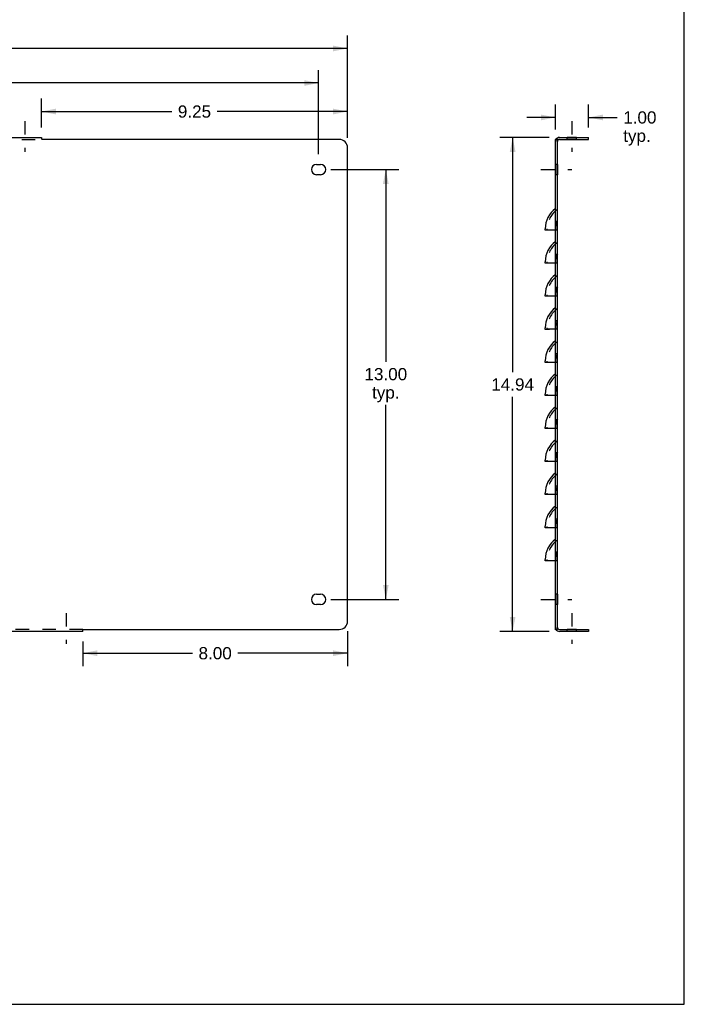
# Model space of a CAD drawing. Header units: inches. Extents: x 0 to 73.9, y 0 to 47.8.
# Tile 7 of 8: x 53.8 to 73.9, y 0 to 29.8. Entities that reach past the tile are written whole.
import ezdxf

# ---------------------------------------------------------------- set-up
doc = ezdxf.new("R2010")
doc.units = ezdxf.units.IN
doc.header["$LTSCALE"] = 4.065217
doc.header["$MEASUREMENT"] = 0
doc.linetypes.add('DASHED', pattern=[0.2, 0.1, -0.1])
doc.linetypes.add('HIDDEN', pattern=[0.2, 0.1, -0.1])
doc.layers.get('0').update_dxf_attribs({"linetype": 'CONTINUOUS'})
for name, color, linetype in [('02___PRT_ALL_AXES', 7, 'CONTINUOUS'), ('DEFAULT_2', 8, 'HIDDEN'), ('DIMENSIONS', 7, 'CONTINUOUS')]:
    doc.layers.add(name, color=color, linetype=linetype)
doc.styles.get("Standard").update_dxf_attribs({"font": 'arial.ttf'})
doc.dimstyles.new('DIMSTYLE_1', dxfattribs={"dimtxt": 0.369565, "dimasz": 0.434783, "dimexe": 0.09, "dimexo": 0.07, "dimgap": 0.0425, "dimtad": 0, "dimtih": 1, "dimtoh": 1, "dimzin": 4, "dimdsep": 46, "dimtxsty": 'Standard', "dimblk": '_FILLED', "dimblk1": '_FILLED', "dimblk2": '_FILLED', "dimcen": 0.09, "dimazin": 1, "dimtfac": 1, "dimtofl": 0, "dimtmove": 0, "dimatfit": 3, "dimldrblk": '_FILLED', "dimfxl": 0, "dimtolj": 1, "dimtzin": 4, "dimarcsym": 0})

# ---------------------------------------------------------------- blocks, each defined once
blk = doc.blocks.new('_FILLED')
at = {"color": 0, "linetype": 'ByBlock'}
blk.add_solid([(0, 0), (-1, 0.2), (-1, -0.2)], dxfattribs=at)
blk = doc.blocks.new('*D1')
at = {"layer": 'DIMENSIONS', "color": 2, "linetype": 'Continuous'}
for p, q in [((3.984, 26.209), (3.984, 29.299)), ((63.734, 26.209), (63.734, 29.299)), ((3.984, 28.908), (33.029, 28.908)), ((63.734, 28.908), (34.69, 28.908))]:
    blk.add_line(p, q, dxfattribs=at)
at = {"layer": 'DIMENSIONS', "color": 2, "linetype": 'Continuous', "xscale": 0.4347826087, "yscale": 0.4347826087, "zscale": 0.4347826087, "rotation": 180}
blk.add_blockref('_FILLED', (3.984, 28.908), dxfattribs=at)
at = {"layer": 'DIMENSIONS', "color": 2, "linetype": 'Continuous', "xscale": 0.4347826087, "yscale": 0.4347826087, "zscale": 0.4347826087}
blk.add_blockref('_FILLED', (63.734, 28.908), dxfattribs=at)
at = {"layer": 'DIMENSIONS', "color": 2, "linetype": 'Continuous', "insert": (33.859, 29.093), "char_height": 0.3696, "width": 1.29142, "attachment_point": 2, "line_spacing_factor": 0.9}
blk.add_mtext('59.75', dxfattribs=at)
blk = doc.blocks.new('*D2')
at = {"layer": 'DIMENSIONS', "color": 2, "linetype": 'Continuous'}
for p, q in [((69.834, 26.215), (68.334, 26.215)), ((68.725, 26.215), (68.725, 19.116)), ((68.725, 11.277), (68.725, 18.376)), ((69.834, 11.277), (68.334, 11.277))]:
    blk.add_line(p, q, dxfattribs=at)
at = {"layer": 'DIMENSIONS', "color": 2, "linetype": 'Continuous', "xscale": 0.4347826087, "yscale": 0.4347826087, "zscale": 0.4347826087}
for p, rotation in [((68.725, 26.215), 90), ((68.725, 11.277), 270)]:
    blk.add_blockref('_FILLED', p, dxfattribs=dict(at, rotation=rotation))
at = {"layer": 'DIMENSIONS', "color": 2, "linetype": 'Continuous', "insert": (68.725, 18.931), "char_height": 0.3696, "width": 1.29142, "attachment_point": 2, "line_spacing_factor": 0.9}
blk.add_mtext('14.94', dxfattribs=at)
blk = doc.blocks.new('*D3')
at = {"layer": 'DIMENSIONS', "color": 2, "linetype": 'Continuous'}
for p, q in [((54.484, 26.519), (54.484, 27.391)), ((63.734, 26.209), (63.734, 27.391)), ((54.484, 27), (58.422, 27)), ((63.734, 27), (59.796, 27))]:
    blk.add_line(p, q, dxfattribs=at)
at = {"layer": 'DIMENSIONS', "color": 2, "linetype": 'Continuous', "xscale": 0.4347826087, "yscale": 0.4347826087, "zscale": 0.4347826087, "rotation": 180}
blk.add_blockref('_FILLED', (54.484, 27), dxfattribs=at)
at = {"layer": 'DIMENSIONS', "color": 2, "linetype": 'Continuous', "xscale": 0.4347826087, "yscale": 0.4347826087, "zscale": 0.4347826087}
blk.add_blockref('_FILLED', (63.734, 27), dxfattribs=at)
at = {"layer": 'DIMENSIONS', "color": 2, "linetype": 'Continuous', "insert": (59.109, 27.185), "char_height": 0.3696, "width": 1.00428, "attachment_point": 2, "line_spacing_factor": 0.9}
blk.add_mtext('9.25', dxfattribs=at)
blk = doc.blocks.new('*D6')
at = {"layer": 'DIMENSIONS', "color": 2, "linetype": 'Continuous'}
for p, q in [((63.734, 11.283), (63.734, 10.227)), ((55.734, 10.973), (55.734, 10.227)), ((55.734, 10.618), (59.047, 10.618)), ((63.734, 10.618), (60.421, 10.618))]:
    blk.add_line(p, q, dxfattribs=at)
at = {"layer": 'DIMENSIONS', "color": 2, "linetype": 'Continuous', "xscale": 0.4347826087, "yscale": 0.4347826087, "zscale": 0.4347826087, "rotation": 180}
blk.add_blockref('_FILLED', (55.734, 10.618), dxfattribs=at)
at = {"layer": 'DIMENSIONS', "color": 2, "linetype": 'Continuous', "xscale": 0.4347826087, "yscale": 0.4347826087, "zscale": 0.4347826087}
blk.add_blockref('_FILLED', (63.734, 10.618), dxfattribs=at)
at = {"layer": 'DIMENSIONS', "color": 2, "linetype": 'Continuous', "insert": (59.734, 10.803), "char_height": 0.3696, "width": 1.00428, "attachment_point": 2, "line_spacing_factor": 0.9}
blk.add_mtext('8.00', dxfattribs=at)
blk = doc.blocks.new('*D7')
at = {"layer": 'DIMENSIONS', "color": 2, "linetype": 'Continuous'}
for p, q in [((70.018, 26.459), (70.018, 27.212)), ((71.018, 26.519), (71.018, 27.212)), ((70.018, 26.821), (69.149, 26.821)), ((71.018, 26.821), (71.882, 26.821))]:
    blk.add_line(p, q, dxfattribs=at)
at = {"layer": 'DIMENSIONS', "color": 2, "linetype": 'Continuous', "xscale": 0.4347826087, "yscale": 0.4347826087, "zscale": 0.4347826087}
blk.add_blockref('_FILLED', (70.018, 26.821), dxfattribs=at)
at = {"layer": 'DIMENSIONS', "color": 2, "linetype": 'Continuous', "xscale": 0.4347826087, "yscale": 0.4347826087, "zscale": 0.4347826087, "rotation": 180}
blk.add_blockref('_FILLED', (71.018, 26.821), dxfattribs=at)
at = {"layer": 'DIMENSIONS', "color": 2, "linetype": 'Continuous', "insert": (72.067, 27.006), "char_height": 0.3696, "width": 1.00428, "attachment_point": 1, "line_spacing_factor": 0.9}
blk.add_mtext('1.00\\Ptyp.', dxfattribs=at)
blk = doc.blocks.new('*D10')
at = {"layer": 'DIMENSIONS', "color": 2, "linetype": 'Continuous'}
for p, q in [((63.226, 25.246), (65.283, 25.246)), ((64.892, 25.246), (64.892, 19.428)), ((64.892, 12.246), (64.892, 18.134)), ((63.226, 12.246), (65.283, 12.246))]:
    blk.add_line(p, q, dxfattribs=at)
at = {"layer": 'DIMENSIONS', "color": 2, "linetype": 'Continuous', "xscale": 0.4347826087, "yscale": 0.4347826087, "zscale": 0.4347826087}
for p, rotation in [((64.892, 25.246), 90), ((64.892, 12.246), 270)]:
    blk.add_blockref('_FILLED', p, dxfattribs=dict(at, rotation=rotation))
at = {"layer": 'DIMENSIONS', "color": 2, "linetype": 'Continuous', "insert": (64.892, 19.243), "char_height": 0.3696, "width": 1.29142, "attachment_point": 2, "line_spacing_factor": 0.9}
blk.add_mtext('13.00\\Ptyp.', dxfattribs=at)
blk = doc.blocks.new('*D19')
at = {"color": 2, "linetype": 'Continuous'}
for p, q in [((4.859, 25.707), (4.859, 28.254)), ((62.859, 25.707), (62.859, 28.254)), ((4.859, 27.863), (33.029, 27.863)), ((62.859, 27.863), (34.69, 27.863))]:
    blk.add_line(p, q, dxfattribs=at)
at = {"color": 2, "linetype": 'Continuous', "xscale": 0.4347826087, "yscale": 0.4347826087, "zscale": 0.4347826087, "rotation": 180}
blk.add_blockref('_FILLED', (4.859, 27.863), dxfattribs=at)
at = {"color": 2, "linetype": 'Continuous', "xscale": 0.4347826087, "yscale": 0.4347826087, "zscale": 0.4347826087}
blk.add_blockref('_FILLED', (62.859, 27.863), dxfattribs=at)
at = {"color": 2, "linetype": 'Continuous', "insert": (33.859, 28.048), "char_height": 0.3696, "width": 1.29142, "attachment_point": 2, "line_spacing_factor": 0.9}
blk.add_mtext('58.00', dxfattribs=at)

msp = doc.modelspace()

# ---------------------------------------------------------------- linework, layer by layer
at = {"color": 7, "linetype": 'Continuous'}
for p, q in [((73.913, 0), (73.913, 47.826)), ((71.018, 26.155), (71.018, 26.215)), ((70.078, 26.155), (70.018, 26.155)), ((70.047, 26.173), (70.062, 26.16)), ((70.078, 11.337), (70.078, 26.155)), ((70.084, 26.142), (70.093, 26.134)), ((70.138, 26.155), (71.018, 26.155)), ((70.078, 11.337), (70.018, 11.337)), ((70.047, 11.319), (70.06, 11.33)), ((70.084, 11.35), (70.093, 11.358)), ((70.138, 11.337), (71.018, 11.337)), ((71.018, 11.337), (71.018, 11.277)), ((0, 0), (73.913, 0))]:
    msp.add_line(p, q, dxfattribs=at)
at = {"color": 3, "linetype": 'Continuous'}
for p, q in [((13.234, 26.215), (54.484, 26.215)), ((54.484, 26.215), (54.484, 26.173)), ((70.138, 26.215), (71.018, 26.215)), ((63.484, 26.155), (54.51, 26.155)), ((70.018, 11.337), (70.018, 26.155)), ((63.734, 11.587), (63.734, 25.905)), ((69.706, 23.413), (69.706, 23.457)), ((70.017, 23.414), (69.844, 23.413)), ((69.706, 22.413), (69.706, 22.457)), ((70.017, 22.414), (69.844, 22.413)), ((69.706, 21.413), (69.706, 21.457)), ((70.017, 21.414), (69.844, 21.413)), ((69.706, 20.413), (69.706, 20.457)), ((70.017, 20.414), (69.844, 20.413)), ((69.706, 19.413), (69.706, 19.457)), ((70.017, 19.414), (69.844, 19.413)), ((69.706, 18.413), (69.706, 18.457)), ((70.017, 18.414), (69.844, 18.413)), ((69.706, 17.413), (69.706, 17.457)), ((70.017, 17.414), (69.844, 17.413)), ((69.706, 16.413), (69.706, 16.457)), ((70.017, 16.414), (69.844, 16.413)), ((69.706, 15.413), (69.706, 15.457)), ((70.017, 15.414), (69.844, 15.413)), ((69.706, 14.413), (69.706, 14.457)), ((70.017, 14.414), (69.844, 14.413)), ((69.706, 13.413), (69.706, 13.457)), ((70.017, 13.414), (69.844, 13.413)), ((55.734, 11.277), (55.734, 11.319)), ((55.76, 11.337), (63.484, 11.337)), ((55.734, 11.277), (11.984, 11.277)), ((71.018, 11.277), (70.138, 11.277))]:
    msp.add_line(p, q, dxfattribs=at)
for points in [[(54.484, 26.173), (54.488, 26.17), (54.491, 26.167), (54.494, 26.165), (54.497, 26.163)], [(54.497, 26.163), (54.503, 26.16), (54.506, 26.157), (54.51, 26.155)], [(70.047, 26.173), (70.044, 26.17), (70.039, 26.167), (70.034, 26.165), (70.029, 26.163)], [(69.844, 23.413), (69.759, 23.413), (69.73, 23.413), (69.712, 23.413), (69.706, 23.413)], [(69.844, 22.413), (69.759, 22.413), (69.73, 22.413), (69.712, 22.413), (69.706, 22.413)], [(69.844, 21.413), (69.759, 21.413), (69.73, 21.413), (69.712, 21.413), (69.706, 21.413)], [(69.844, 20.413), (69.759, 20.413), (69.73, 20.413), (69.712, 20.413), (69.706, 20.413)], [(69.844, 19.413), (69.759, 19.413), (69.73, 19.413), (69.712, 19.413), (69.706, 19.413)], [(69.844, 18.413), (69.759, 18.413), (69.73, 18.413), (69.712, 18.413), (69.706, 18.413)], [(69.844, 17.413), (69.759, 17.413), (69.73, 17.413), (69.712, 17.413), (69.706, 17.413)], [(69.844, 16.413), (69.759, 16.413), (69.73, 16.413), (69.712, 16.413), (69.706, 16.413)], [(69.844, 15.413), (69.759, 15.413), (69.73, 15.413), (69.712, 15.413), (69.706, 15.413)], [(69.844, 14.413), (69.759, 14.413), (69.73, 14.413), (69.712, 14.413), (69.706, 14.413)], [(69.844, 13.413), (69.759, 13.413), (69.73, 13.413), (69.712, 13.413), (69.706, 13.413)], [(55.734, 11.319), (55.738, 11.322), (55.741, 11.325), (55.744, 11.327), (55.747, 11.329), (55.753, 11.332)], [(55.753, 11.332), (55.756, 11.335), (55.76, 11.337)], [(70.047, 11.319), (70.044, 11.322), (70.039, 11.325), (70.034, 11.327), (70.029, 11.329)]]:
    msp.add_lwpolyline(points, dxfattribs=at)
at = {"color": 7, "linetype": 'Continuous'}
msp.add_lwpolyline([(70.083, 26.142), (70.084, 26.141), (70.085, 26.14), (70.084, 26.142)], dxfattribs=at)
at = {"color": 3, "linetype": 'Continuous'}
for centre, radius, start, end in [((70.138, 26.095), 0.12, 90, 149.942), ((63.484, 25.905), 0.25, 0, 90), ((70.506, 23.435), 0.8, 127.5623, 178.4272), ((70.506, 22.435), 0.8, 127.5623, 178.4272), ((70.506, 21.435), 0.8, 127.5623, 178.4272), ((70.506, 20.435), 0.8, 127.5623, 178.4272), ((70.506, 19.435), 0.8, 127.5623, 178.4272), ((70.506, 18.435), 0.8, 127.5623, 178.4272), ((70.506, 17.435), 0.8, 127.5623, 178.4272), ((70.506, 16.435), 0.8, 127.5623, 178.4272), ((70.506, 15.435), 0.8, 127.5623, 178.4272), ((70.506, 14.435), 0.8, 127.5623, 178.4272), ((70.506, 13.435), 0.8, 127.5623, 178.4272), ((63.484, 11.587), 0.25, 270, 360), ((70.138, 11.397), 0.12, 210.058, 270)]:
    msp.add_arc(centre, radius, start, end, dxfattribs=at)
at = {"color": 7, "linetype": 'Continuous'}
for centre, start, end in [((70.138, 26.095), 90, 139.2637), ((70.138, 11.397), 220.7363, 270)]:
    msp.add_arc(centre, 0.06, start, end, dxfattribs=at)
at = {"layer": '02___PRT_ALL_AXES', "color": 2, "linetype": 'DASHED'}
for p, q in [((53.984, 26.712), (53.984, 25.781)), ((70.518, 26.712), (70.518, 25.781)), ((69.582, 25.246), (70.513, 25.246)), ((69.582, 12.246), (70.513, 12.246)), ((55.234, 11.834), (55.234, 10.903)), ((70.518, 11.834), (70.518, 10.903))]:
    msp.add_line(p, q, dxfattribs=at)
at = {"layer": '02___PRT_ALL_AXES', "color": 8, "linetype": 'HIDDEN'}
for p, q in [((70.378, 26.155), (70.378, 26.215)), ((70.659, 26.215), (70.378, 26.215)), ((70.659, 26.155), (70.659, 26.215)), ((70.659, 26.155), (70.378, 26.155)), ((70.018, 25.402), (70.018, 25.09)), ((70.078, 25.402), (70.018, 25.402)), ((70.078, 25.402), (70.078, 25.09)), ((70.078, 25.09), (70.018, 25.09)), ((70.078, 12.402), (70.018, 12.402)), ((70.018, 12.402), (70.018, 12.09)), ((70.078, 12.402), (70.078, 12.09)), ((70.078, 12.09), (70.018, 12.09)), ((70.659, 11.337), (70.378, 11.337)), ((70.378, 11.277), (70.378, 11.337)), ((70.659, 11.277), (70.659, 11.337)), ((70.659, 11.277), (70.378, 11.277))]:
    msp.add_line(p, q, dxfattribs=at)
at = {"layer": '02___PRT_ALL_AXES', "color": 3, "linetype": 'Continuous'}
for p, q in [((62.797, 25.402), (62.922, 25.402)), ((62.922, 25.09), (62.797, 25.09)), ((62.797, 12.402), (62.922, 12.402)), ((62.922, 12.09), (62.797, 12.09))]:
    msp.add_line(p, q, dxfattribs=at)
for centre, start, end in [((62.797, 25.246), 90, 270), ((62.922, 25.246), 270, 90), ((62.797, 12.246), 90, 270), ((62.922, 12.246), 270, 90)]:
    msp.add_arc(centre, 0.156, start, end, dxfattribs=at)
at = {"layer": 'DEFAULT_2', "color": 8, "linetype": 'HIDDEN'}
for p, q in [((13.234, 26.155), (54.484, 26.155)), ((70.048, 26.155), (70.048, 26.155)), ((70.062, 26.16), (70.084, 26.142)), ((70.023, 23.637), (70.018, 23.679)), ((70.018, 23.679), (70.023, 23.635)), ((70.078, 23.674), (70.018, 23.679)), ((70.022, 23.553), (70.019, 23.508)), ((70.024, 23.595), (70.022, 23.551)), ((70.024, 23.593), (70.023, 23.637)), ((69.766, 23.414), (69.706, 23.413)), ((69.766, 23.414), (69.766, 23.455)), ((70.017, 23.414), (69.766, 23.414)), ((70.016, 23.442), (70.016, 23.441)), ((70.016, 23.422), (70.016, 23.423)), ((70.016, 23.422), (70.017, 23.414)), ((70.017, 23.462), (70.019, 23.509)), ((70.017, 23.442), (70.017, 23.463)), ((70.017, 23.462), (70.017, 23.422)), ((70.017, 23.414), (70.017, 23.442)), ((70.017, 23.422), (70.017, 23.414)), ((70.078, 23.414), (70.018, 23.414)), ((70.018, 22.679), (70.023, 22.635)), ((70.078, 22.674), (70.018, 22.679)), ((69.766, 22.414), (69.706, 22.413)), ((69.766, 22.414), (69.766, 22.455)), ((70.017, 22.414), (69.766, 22.414)), ((70.016, 22.442), (70.016, 22.441)), ((70.016, 22.422), (70.016, 22.423)), ((70.016, 22.422), (70.017, 22.414)), ((70.017, 22.462), (70.019, 22.509)), ((70.017, 22.442), (70.017, 22.463)), ((70.017, 22.462), (70.017, 22.422)), ((70.017, 22.414), (70.017, 22.442)), ((70.017, 22.422), (70.017, 22.414)), ((70.078, 22.414), (70.018, 22.414)), ((70.022, 22.553), (70.019, 22.508)), ((70.024, 22.595), (70.022, 22.551)), ((69.766, 21.414), (69.766, 21.455)), ((70.016, 21.442), (70.016, 21.441)), ((70.017, 21.462), (70.019, 21.509)), ((70.017, 21.442), (70.017, 21.463)), ((70.017, 21.462), (70.017, 21.422)), ((70.017, 21.414), (70.017, 21.442)), ((70.018, 21.679), (70.023, 21.635)), ((70.078, 21.674), (70.018, 21.679)), ((70.022, 21.553), (70.019, 21.508)), ((70.024, 21.595), (70.022, 21.551)), ((69.766, 21.414), (69.706, 21.413)), ((70.017, 21.414), (69.766, 21.414)), ((70.016, 21.422), (70.016, 21.423)), ((70.016, 21.422), (70.017, 21.414)), ((70.017, 21.422), (70.017, 21.414)), ((70.078, 21.414), (70.018, 21.414)), ((70.018, 20.679), (70.023, 20.635)), ((70.078, 20.674), (70.018, 20.679)), ((70.022, 20.553), (70.019, 20.508)), ((70.024, 20.595), (70.022, 20.551)), ((69.766, 20.414), (69.706, 20.413)), ((69.766, 20.414), (69.766, 20.455)), ((70.017, 20.414), (69.766, 20.414)), ((70.016, 20.442), (70.016, 20.441)), ((70.016, 20.422), (70.016, 20.423)), ((70.016, 20.422), (70.017, 20.414)), ((70.017, 20.462), (70.019, 20.509)), ((70.017, 20.442), (70.017, 20.463)), ((70.017, 20.462), (70.017, 20.422)), ((70.017, 20.414), (70.017, 20.442)), ((70.017, 20.422), (70.017, 20.414)), ((70.078, 20.414), (70.018, 20.414)), ((70.018, 19.679), (70.023, 19.635)), ((70.078, 19.674), (70.018, 19.679)), ((69.766, 19.414), (69.706, 19.413)), ((69.766, 19.414), (69.766, 19.455)), ((70.017, 19.414), (69.766, 19.414)), ((70.016, 19.442), (70.016, 19.441)), ((70.016, 19.422), (70.016, 19.423)), ((70.016, 19.422), (70.017, 19.414)), ((70.017, 19.462), (70.019, 19.509)), ((70.017, 19.442), (70.017, 19.463)), ((70.017, 19.462), (70.017, 19.422)), ((70.017, 19.414), (70.017, 19.442)), ((70.017, 19.422), (70.017, 19.414)), ((70.078, 19.414), (70.018, 19.414)), ((70.022, 19.553), (70.019, 19.508)), ((70.024, 19.595), (70.022, 19.551)), ((70.017, 18.462), (70.019, 18.509)), ((70.017, 18.442), (70.017, 18.463)), ((70.017, 18.462), (70.017, 18.422)), ((70.018, 18.679), (70.023, 18.635)), ((70.078, 18.674), (70.018, 18.679)), ((70.022, 18.553), (70.019, 18.508)), ((70.024, 18.595), (70.022, 18.551)), ((69.766, 18.414), (69.706, 18.413)), ((69.766, 18.414), (69.766, 18.455)), ((70.017, 18.414), (69.766, 18.414)), ((70.016, 18.442), (70.016, 18.441)), ((70.016, 18.422), (70.016, 18.423)), ((70.016, 18.422), (70.017, 18.414)), ((70.017, 18.414), (70.017, 18.442)), ((70.017, 18.422), (70.017, 18.414)), ((70.078, 18.414), (70.018, 18.414)), ((70.078, 17.674), (70.018, 17.679)), ((70.018, 17.679), (70.023, 17.635)), ((70.024, 17.595), (70.022, 17.551)), ((69.766, 17.414), (69.706, 17.413)), ((69.766, 17.414), (69.766, 17.455)), ((70.017, 17.414), (69.766, 17.414)), ((70.016, 17.442), (70.016, 17.441)), ((70.016, 17.422), (70.016, 17.423)), ((70.016, 17.422), (70.017, 17.414)), ((70.017, 17.462), (70.019, 17.509)), ((70.017, 17.442), (70.017, 17.463)), ((70.017, 17.462), (70.017, 17.422)), ((70.017, 17.414), (70.017, 17.442)), ((70.017, 17.422), (70.017, 17.414)), ((70.078, 17.414), (70.018, 17.414)), ((70.022, 17.553), (70.019, 17.508)), ((70.078, 16.674), (70.018, 16.679)), ((70.018, 16.679), (70.023, 16.635)), ((69.766, 16.414), (69.706, 16.413)), ((69.766, 16.414), (69.766, 16.455)), ((70.017, 16.414), (69.766, 16.414)), ((70.016, 16.442), (70.016, 16.441)), ((70.016, 16.422), (70.016, 16.423)), ((70.016, 16.422), (70.017, 16.414)), ((70.017, 16.462), (70.019, 16.509)), ((70.017, 16.442), (70.017, 16.463)), ((70.017, 16.462), (70.017, 16.422)), ((70.017, 16.414), (70.017, 16.442)), ((70.017, 16.422), (70.017, 16.414)), ((70.078, 16.414), (70.018, 16.414)), ((70.022, 16.553), (70.019, 16.508)), ((70.024, 16.595), (70.022, 16.551)), ((70.017, 15.462), (70.019, 15.509)), ((70.078, 15.674), (70.018, 15.679)), ((70.018, 15.679), (70.023, 15.635)), ((70.022, 15.553), (70.019, 15.508)), ((70.024, 15.595), (70.022, 15.551)), ((69.766, 15.414), (69.706, 15.413)), ((69.766, 15.414), (69.766, 15.455)), ((70.017, 15.414), (69.766, 15.414)), ((70.016, 15.442), (70.016, 15.441)), ((70.016, 15.422), (70.016, 15.423)), ((70.016, 15.422), (70.017, 15.414)), ((70.017, 15.442), (70.017, 15.463)), ((70.017, 15.462), (70.017, 15.422)), ((70.017, 15.414), (70.017, 15.442)), ((70.017, 15.422), (70.017, 15.414)), ((70.078, 15.414), (70.018, 15.414)), ((70.078, 14.674), (70.018, 14.679)), ((70.018, 14.679), (70.023, 14.635)), ((70.024, 14.595), (70.022, 14.551)), ((69.766, 14.414), (69.706, 14.413)), ((69.766, 14.414), (69.766, 14.455)), ((70.017, 14.414), (69.766, 14.414)), ((70.016, 14.442), (70.016, 14.441)), ((70.016, 14.422), (70.016, 14.423)), ((70.016, 14.422), (70.017, 14.414)), ((70.017, 14.462), (70.019, 14.509)), ((70.017, 14.442), (70.017, 14.463)), ((70.017, 14.462), (70.017, 14.422)), ((70.017, 14.414), (70.017, 14.442)), ((70.017, 14.422), (70.017, 14.414)), ((70.078, 14.414), (70.018, 14.414)), ((70.022, 14.553), (70.019, 14.508)), ((69.766, 13.414), (69.706, 13.413)), ((69.766, 13.414), (69.766, 13.455)), ((70.017, 13.414), (69.766, 13.414)), ((70.016, 13.442), (70.016, 13.441)), ((70.016, 13.422), (70.016, 13.423)), ((70.016, 13.422), (70.017, 13.414)), ((70.017, 13.462), (70.019, 13.509)), ((70.017, 13.442), (70.017, 13.463)), ((70.017, 13.462), (70.017, 13.422)), ((70.017, 13.414), (70.017, 13.442)), ((70.017, 13.422), (70.017, 13.414)), ((70.078, 13.674), (70.018, 13.679)), ((70.018, 13.679), (70.023, 13.635)), ((70.078, 13.414), (70.018, 13.414)), ((70.022, 13.553), (70.019, 13.508)), ((70.024, 13.595), (70.022, 13.551)), ((55.734, 11.337), (11.984, 11.337)), ((70.06, 11.33), (70.084, 11.35)), ((70.084, 11.35), (70.085, 11.351))]:
    msp.add_line(p, q, dxfattribs=at)
for points in [[(70.029, 26.163), (70.025, 26.162), (70.022, 26.16), (70.019, 26.157), (70.018, 26.155)], [(70.048, 26.155), (70.049, 26.155), (70.051, 26.154), (70.055, 26.153), (70.058, 26.153), (70.062, 26.152), (70.065, 26.15), (70.069, 26.149), (70.072, 26.147), (70.076, 26.146), (70.079, 26.144), (70.082, 26.143), (70.083, 26.142)], [(70.058, 26.155), (70.053, 26.155), (70.05, 26.155)], [(70.093, 26.134), (70.093, 26.135), (70.092, 26.137), (70.089, 26.139), (70.087, 26.142), (70.084, 26.145), (70.081, 26.148), (70.079, 26.152), (70.078, 26.155)], [(70.024, 22.593), (70.023, 22.637), (70.018, 22.679)], [(70.024, 21.593), (70.023, 21.637), (70.018, 21.679)], [(70.024, 20.593), (70.023, 20.637), (70.018, 20.679)], [(70.024, 19.593), (70.023, 19.637), (70.018, 19.679)], [(70.024, 18.593), (70.023, 18.637), (70.018, 18.679)], [(70.024, 17.593), (70.023, 17.637), (70.018, 17.679)], [(70.024, 16.593), (70.023, 16.637), (70.018, 16.679)], [(70.024, 15.593), (70.023, 15.637), (70.018, 15.679)], [(70.024, 14.593), (70.023, 14.637), (70.018, 14.679)], [(70.024, 13.593), (70.023, 13.637), (70.018, 13.679)], [(70.029, 11.329), (70.025, 11.33), (70.022, 11.332), (70.019, 11.335), (70.018, 11.337)], [(70.053, 11.338), (70.051, 11.338), (70.049, 11.337), (70.049, 11.337)], [(70.05, 11.337), (70.053, 11.337), (70.058, 11.337)], [(70.085, 11.351), (70.085, 11.351), (70.084, 11.351), (70.082, 11.349), (70.079, 11.348), (70.076, 11.346), (70.072, 11.345), (70.069, 11.343), (70.065, 11.342), (70.062, 11.34), (70.058, 11.339), (70.055, 11.338), (70.053, 11.338)], [(70.093, 11.358), (70.093, 11.357), (70.092, 11.355), (70.089, 11.353), (70.087, 11.35), (70.084, 11.347), (70.081, 11.344), (70.079, 11.34), (70.078, 11.337)]]:
    msp.add_lwpolyline(points, dxfattribs=at)
for centre, radius, start, end in [((70.138, 26.095), 0.12, 149.942, 180), ((70.138, 26.095), 0.06, 139.2637, 180), ((70.506, 23.435), 0.74, 125.308, 178.4706), ((70.506, 23.435), 0.49, 150.792, 182.4701), ((70.506, 22.435), 0.74, 125.308, 178.4706), ((70.506, 22.435), 0.49, 150.792, 182.4701), ((70.506, 21.435), 0.74, 125.308, 178.4706), ((70.506, 21.435), 0.49, 150.792, 182.4701), ((70.506, 20.435), 0.74, 125.308, 178.4706), ((70.506, 20.435), 0.49, 150.792, 182.4701), ((70.506, 19.435), 0.74, 125.308, 178.4706), ((70.506, 19.435), 0.49, 150.792, 182.4701), ((70.506, 18.435), 0.74, 125.308, 178.4706), ((70.506, 18.435), 0.49, 150.792, 182.4701), ((70.506, 17.435), 0.74, 125.308, 178.4706), ((70.506, 17.435), 0.49, 150.792, 182.4701), ((70.506, 16.435), 0.74, 125.308, 178.4706), ((70.506, 16.435), 0.49, 150.792, 182.4701), ((70.506, 15.435), 0.74, 125.308, 178.4706), ((70.506, 15.435), 0.49, 150.792, 182.4701), ((70.506, 14.435), 0.74, 125.308, 178.4706), ((70.506, 14.435), 0.49, 150.792, 182.4701), ((70.506, 13.435), 0.74, 125.308, 178.4706), ((70.506, 13.435), 0.49, 150.792, 182.4701), ((70.138, 11.397), 0.12, 180, 210.058), ((70.138, 11.397), 0.06, 180, 220.7363)]:
    msp.add_arc(centre, radius, start, end, dxfattribs=at)

# ---------------------------------------------------------------- dimensions: what is measured, and where the dimension line sits
at = {"color": 2, "linetype": 'Continuous'}
dim = msp.add_linear_dim(base=(62.859, 27.863), p1=(4.859, 25.637), p2=(62.859, 25.637), dimstyle='DIMSTYLE_1', dxfattribs=at)
dim.commit()
dim.dimension.update_dxf_attribs({"geometry": '*D19', "text_midpoint": (33.858, 27.861), "dimtype": 160})
at = {"layer": 'DIMENSIONS', "color": 2, "linetype": 'Continuous'}
dim = msp.add_linear_dim(base=(63.734, 28.908), p1=(3.984, 26.139), p2=(63.734, 26.139), dimstyle='DIMSTYLE_1', dxfattribs=at)
dim.commit()
dim.dimension.update_dxf_attribs({"geometry": '*D1', "text_midpoint": (33.859, 28.906), "dimtype": 160})
for base, p1, p2, angle, picture, middle in [((54.484, 27), (63.734, 26.139), (54.484, 26.449), 180, '*D3', (59.109, 26.998)), ((68.725, 26.215), (69.904, 11.277), (69.904, 26.215), 90, '*D2', (68.741, 18.744)), ((55.734, 10.618), (63.734, 11.353), (55.734, 10.157), 180, '*D6', (59.732, 10.616))]:
    dim = msp.add_linear_dim(base=base, p1=p1, p2=p2, angle=angle, dimstyle='DIMSTYLE_1', dxfattribs=at)
    dim.commit()
    dim.dimension.update_dxf_attribs({"geometry": picture, "text_midpoint": middle, "dimtype": 160})
dim = msp.add_linear_dim(base=(71.018, 26.821), p1=(70.018, 27.282), p2=(71.018, 27.282), text='<>\\Ptyp.', dimstyle='DIMSTYLE_1', dxfattribs=at)
dim.commit()
dim.dimension.update_dxf_attribs({"geometry": '*D7', "text_midpoint": (72.569, 26.544), "dimtype": 160})
dim = msp.add_linear_dim(base=(64.892, 25.246), p1=(63.156, 12.246), p2=(63.156, 25.246), angle=90, text='<>\\Ptyp.', dimstyle='DIMSTYLE_1', dxfattribs=at)
dim.commit()
dim.dimension.update_dxf_attribs({"geometry": '*D10', "text_midpoint": (64.892, 18.781), "dimtype": 160})

doc.saveas('drawing.dxf')
